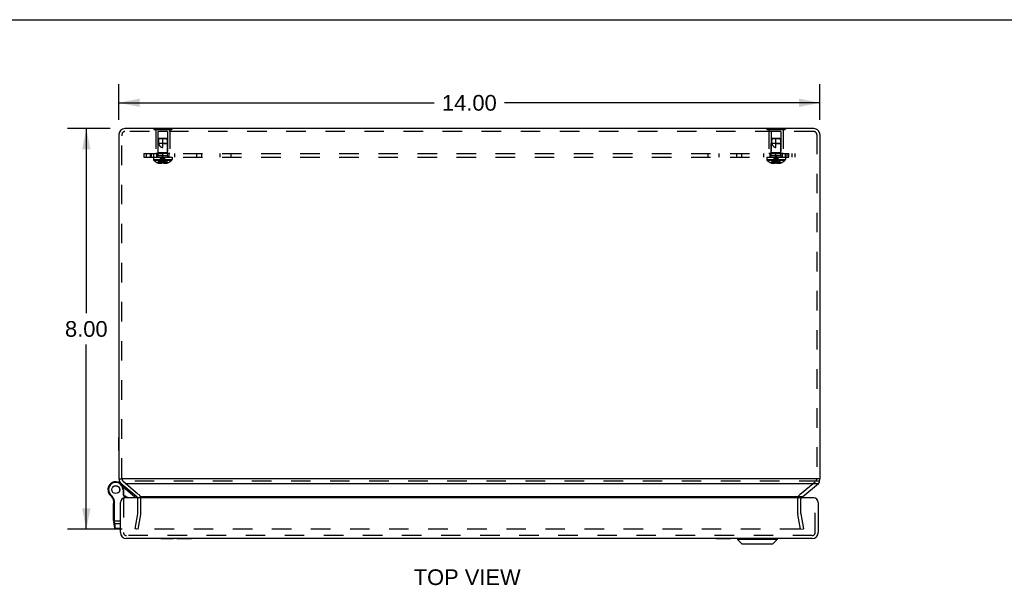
# Model space of a CAD drawing. Header units: inches. Extents: x 0 to 71, y 0 to 45.9.
# Tile 9 of 12: x 15.8 to 35.5, y 34.6 to 45.9. Entities that reach past the tile are written whole.
import ezdxf

# ---------------------------------------------------------------- set-up
doc = ezdxf.new("R2010")
doc.units = ezdxf.units.IN
doc.header["$LTSCALE"] = 3.902609
doc.header["$MEASUREMENT"] = 0
doc.linetypes.add('HIDDEN', pattern=[0.2, 0.1, -0.1])
doc.layers.get('0').update_dxf_attribs({"linetype": 'CONTINUOUS'})
for name, color, linetype in [('DEFAULT_2', 8, 'HIDDEN'), ('DIMENSIONS', 7, 'CONTINUOUS'), ('DOOR_ASSEMBLY', 7, 'CONTINUOUS'), ('SUBPANEL', 7, 'CONTINUOUS')]:
    doc.layers.add(name, color=color, linetype=linetype)
doc.styles.get("Standard").update_dxf_attribs({"font": 'arial.ttf'})
doc.dimstyles.new('DIMSTYLE_1', dxfattribs={"dimtxt": 0.313043, "dimasz": 0.417391, "dimexe": 0.09, "dimexo": 0.07, "dimgap": 0.0375, "dimtad": 0, "dimtih": 1, "dimtoh": 1, "dimzin": 4, "dimdsep": 46, "dimtxsty": 'Standard', "dimblk": '_FILLED', "dimblk1": '_FILLED', "dimblk2": '_FILLED', "dimcen": 0.09, "dimazin": 1, "dimtfac": 1, "dimtdec": 3, "dimtofl": 0, "dimtmove": 0, "dimatfit": 3, "dimldrblk": '_FILLED', "dimfxl": 0, "dimtolj": 1, "dimtzin": 4, "dimarcsym": 0})

# ---------------------------------------------------------------- blocks, each defined once
blk = doc.blocks.new('_FILLED')
at = {"color": 0, "linetype": 'ByBlock'}
blk.add_solid([(0, 0), (-1, 0.2), (-1, -0.2)], dxfattribs=at)
blk = doc.blocks.new('*D14')
at = {"layer": 'DIMENSIONS', "color": 2, "linetype": 'Continuous'}
for p, q in [((17.621, 43.739), (16.767, 43.739)), ((17.142, 43.739), (17.142, 40.052)), ((17.142, 35.739), (17.142, 39.426)), ((17.855, 35.739), (16.767, 35.739))]:
    blk.add_line(p, q, dxfattribs=at)
at = {"layer": 'DIMENSIONS', "color": 2, "linetype": 'Continuous', "xscale": 0.4173913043, "yscale": 0.4173913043, "zscale": 0.4173913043}
for p, rotation in [((17.142, 43.739), 90), ((17.142, 35.739), 270)]:
    blk.add_blockref('_FILLED', p, dxfattribs=dict(at, rotation=rotation))
at = {"layer": 'DIMENSIONS', "color": 2, "linetype": 'Continuous', "insert": (17.142, 39.895), "char_height": 0.313, "width": 0.85069, "attachment_point": 2, "line_spacing_factor": 0.9}
blk.add_mtext('8.00', dxfattribs=at)
blk = doc.blocks.new('*D15')
at = {"layer": 'DIMENSIONS', "color": 2, "linetype": 'Continuous'}
for p, q in [((17.793, 43.911), (17.793, 44.629)), ((31.793, 43.911), (31.793, 44.629)), ((17.793, 44.254), (24.09, 44.254)), ((31.793, 44.254), (25.497, 44.254))]:
    blk.add_line(p, q, dxfattribs=at)
at = {"layer": 'DIMENSIONS', "color": 2, "linetype": 'Continuous', "xscale": 0.4173913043, "yscale": 0.4173913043, "zscale": 0.4173913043, "rotation": 180}
blk.add_blockref('_FILLED', (17.793, 44.254), dxfattribs=at)
at = {"layer": 'DIMENSIONS', "color": 2, "linetype": 'Continuous', "xscale": 0.4173913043, "yscale": 0.4173913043, "zscale": 0.4173913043}
blk.add_blockref('_FILLED', (31.793, 44.254), dxfattribs=at)
at = {"layer": 'DIMENSIONS', "color": 2, "linetype": 'Continuous', "insert": (24.793, 44.41), "char_height": 0.313, "width": 1.09391, "attachment_point": 2, "line_spacing_factor": 0.9}
blk.add_mtext('14.00', dxfattribs=at)

msp = doc.modelspace()

# ---------------------------------------------------------------- linework, layer by layer
at = {"color": 7, "linetype": 'Continuous'}
for p, q in [((0, 45.913), (70.957, 45.913)), ((18.488, 43.743), (18.488, 43.739)), ((18.488, 43.743), (18.848, 43.743)), ((18.578, 43.743), (18.578, 43.739)), ((18.758, 43.743), (18.758, 43.739)), ((18.848, 43.743), (18.848, 43.739)), ((30.738, 43.743), (31.098, 43.743)), ((30.738, 43.743), (30.738, 43.739)), ((30.828, 43.743), (30.828, 43.739)), ((31.008, 43.743), (31.008, 43.739)), ((31.098, 43.743), (31.098, 43.739)), ((17.789, 37.312), (17.789, 37.568)), ((17.789, 37.568), (17.793, 37.568)), ((17.789, 37.312), (17.793, 37.312)), ((17.793, 36.746), (17.855, 36.746)), ((31.793, 36.746), (31.773, 36.746)), ((31.785, 36.681), (31.785, 36.713)), ((18.134, 36.403), (18.134, 36.404))]:
    msp.add_line(p, q, dxfattribs=at)
at = {"color": 3, "linetype": 'Continuous'}
for p, q in [((31.673, 43.739), (17.913, 43.739)), ((17.793, 43.619), (17.793, 36.746)), ((31.793, 43.619), (31.793, 36.746)), ((17.836, 36.654), (18.15, 36.391)), ((31.773, 36.746), (17.855, 36.746)), ((17.919, 36.654), (31.768, 36.654)), ((31.453, 36.391), (31.768, 36.654)), ((18.232, 36.391), (31.453, 36.391))]:
    msp.add_line(p, q, dxfattribs=at)
for points in [[(31.768, 36.654), (31.769, 36.655), (31.77, 36.655), (31.77, 36.656), (31.771, 36.657), (31.771, 36.657), (31.772, 36.658)], [(31.776, 36.662), (31.775, 36.661), (31.774, 36.661), (31.774, 36.66), (31.773, 36.66), (31.773, 36.659), (31.772, 36.658)], [(31.776, 36.662), (31.776, 36.662), (31.776, 36.663), (31.777, 36.663), (31.777, 36.663), (31.778, 36.663), (31.778, 36.664)], [(31.778, 36.664), (31.779, 36.665), (31.78, 36.666), (31.781, 36.667), (31.782, 36.669), (31.783, 36.67), (31.783, 36.672), (31.784, 36.673), (31.784, 36.675), (31.785, 36.677), (31.785, 36.679), (31.785, 36.681)], [(31.785, 36.681), (31.785, 36.681), (31.785, 36.683), (31.785, 36.685), (31.784, 36.687), (31.784, 36.689), (31.783, 36.691), (31.783, 36.693), (31.782, 36.695)], [(31.453, 36.391), (31.449, 36.388), (31.445, 36.386), (31.441, 36.383), (31.437, 36.38), (31.433, 36.377), (31.428, 36.374), (31.424, 36.371), (31.42, 36.367), (31.417, 36.364)]]:
    msp.add_lwpolyline(points, dxfattribs=at)
for centre, start, end in [((17.913, 43.619), 90, 180), ((31.673, 43.619), 0, 40.4165), ((17.913, 36.746), 180, 230), ((31.673, 36.746), 338.6307, 360)]:
    msp.add_arc(centre, 0.12, start, end, dxfattribs=at)
at = {"color": 7, "linetype": 'Continuous'}
msp.add_arc((31.673, 43.619), 0.12, 40.4165, 90, dxfattribs=at)
at = {"layer": 'DEFAULT_2', "color": 8, "linetype": 'HIDDEN'}
for p, q in [((31.673, 43.679), (17.913, 43.679)), ((18.488, 43.739), (18.488, 43.722)), ((18.488, 43.722), (18.848, 43.722)), ((18.528, 43.722), (18.528, 43.243)), ((18.573, 43.68), (18.573, 43.253)), ((18.763, 43.68), (18.573, 43.68)), ((18.578, 43.739), (18.578, 43.722)), ((18.758, 43.739), (18.758, 43.722)), ((18.763, 43.68), (18.763, 43.253)), ((18.808, 43.722), (18.808, 43.243)), ((18.848, 43.739), (18.848, 43.722)), ((30.738, 43.739), (30.738, 43.722)), ((30.738, 43.722), (31.098, 43.722)), ((30.778, 43.722), (30.778, 43.243)), ((31.013, 43.68), (30.823, 43.68)), ((30.823, 43.68), (30.823, 43.253)), ((30.828, 43.739), (30.828, 43.722)), ((31.008, 43.739), (31.008, 43.722)), ((31.013, 43.68), (31.013, 43.253)), ((31.058, 43.722), (31.058, 43.243)), ((31.098, 43.739), (31.098, 43.722)), ((17.853, 43.619), (17.853, 43.593)), ((17.853, 36.765), (17.853, 43.593)), ((18.583, 43.533), (18.574, 43.443)), ((18.594, 43.543), (18.583, 43.533)), ((18.583, 43.533), (18.589, 43.538)), ((18.753, 43.533), (18.583, 43.533)), ((18.589, 43.538), (18.594, 43.543)), ((18.742, 43.543), (18.594, 43.543)), ((18.668, 43.363), (18.668, 43.543)), ((18.742, 43.543), (18.753, 43.533)), ((18.753, 43.533), (18.762, 43.443)), ((30.833, 43.533), (30.824, 43.443)), ((30.844, 43.543), (30.833, 43.533)), ((30.833, 43.533), (30.839, 43.538)), ((31.003, 43.533), (30.833, 43.533)), ((30.839, 43.538), (30.844, 43.543)), ((30.992, 43.543), (30.844, 43.543)), ((30.918, 43.363), (30.918, 43.543)), ((30.992, 43.543), (31.003, 43.533)), ((31.003, 43.533), (31.012, 43.443)), ((31.733, 43.619), (31.733, 36.746)), ((18.574, 43.196), (18.574, 43.443)), ((18.762, 43.443), (18.574, 43.443)), ((18.668, 43.443), (18.762, 43.443)), ((18.762, 43.196), (18.762, 43.443)), ((31.012, 43.443), (30.824, 43.443)), ((30.824, 43.196), (30.824, 43.443)), ((30.918, 43.443), (31.012, 43.443)), ((31.012, 43.196), (31.012, 43.443)), ((18.482, 43.168), (18.482, 43.121)), ((18.482, 43.168), (18.855, 43.168)), ((18.482, 43.121), (18.855, 43.121)), ((18.488, 43.107), (18.849, 43.107)), ((18.808, 43.243), (18.528, 43.243)), ((18.573, 43.253), (18.563, 43.243)), ((18.763, 43.253), (18.573, 43.253)), ((18.762, 43.196), (18.574, 43.196)), ((18.653, 43.055), (18.655, 43.077)), ((18.677, 43.119), (18.674, 43.14)), ((18.679, 43.098), (18.677, 43.119)), ((18.682, 43.077), (18.679, 43.098)), ((18.684, 43.055), (18.682, 43.077)), ((18.763, 43.253), (18.773, 43.243)), ((18.855, 43.168), (18.855, 43.121)), ((30.732, 43.168), (31.105, 43.168)), ((30.732, 43.168), (30.732, 43.121)), ((30.732, 43.121), (31.105, 43.121)), ((30.738, 43.107), (31.099, 43.107)), ((31.058, 43.243), (30.778, 43.243)), ((30.823, 43.253), (30.813, 43.243)), ((31.013, 43.253), (30.823, 43.253)), ((31.012, 43.196), (30.824, 43.196)), ((30.903, 43.055), (30.905, 43.077)), ((30.927, 43.119), (30.924, 43.14)), ((30.929, 43.098), (30.927, 43.119)), ((30.932, 43.077), (30.929, 43.098)), ((30.934, 43.055), (30.932, 43.077)), ((31.013, 43.253), (31.023, 43.243)), ((31.105, 43.168), (31.105, 43.121)), ((18.569, 43.055), (18.569, 43.055)), ((18.569, 43.055), (18.57, 43.055)), ((18.653, 43.055), (18.57, 43.055)), ((18.6, 43.055), (18.6, 43.044)), ((18.633, 43.055), (18.633, 43.04)), ((18.653, 43.055), (18.653, 43.044)), ((18.653, 43.055), (18.653, 43.055)), ((18.684, 43.055), (18.684, 43.044)), ((18.684, 43.055), (18.684, 43.055)), ((18.767, 43.055), (18.684, 43.055)), ((18.684, 43.044), (18.686, 43.044)), ((18.703, 43.055), (18.703, 43.04)), ((18.737, 43.055), (18.737, 43.044)), ((18.767, 43.055), (18.768, 43.055)), ((18.768, 43.055), (18.768, 43.055)), ((30.819, 43.055), (30.819, 43.055)), ((30.82, 43.055), (30.819, 43.055)), ((30.903, 43.055), (30.82, 43.055)), ((30.85, 43.055), (30.85, 43.044)), ((30.883, 43.055), (30.883, 43.04)), ((30.903, 43.055), (30.908, 43.055)), ((30.903, 43.055), (30.903, 43.055)), ((30.903, 43.055), (30.903, 43.044)), ((30.913, 43.055), (30.908, 43.055)), ((30.934, 43.055), (30.929, 43.055)), ((31.017, 43.055), (30.934, 43.055)), ((30.934, 43.055), (30.934, 43.055)), ((30.934, 43.055), (30.934, 43.044)), ((30.953, 43.055), (30.953, 43.04)), ((30.987, 43.055), (30.987, 43.044)), ((31.018, 43.055), (31.017, 43.055)), ((31.018, 43.055), (31.018, 43.055)), ((17.853, 36.765), (17.853, 36.746)), ((17.875, 36.7), (18.188, 36.437)), ((31.768, 36.7), (17.919, 36.7)), ((31.399, 36.437), (31.712, 36.7)), ((18.171, 36.056), (18.171, 36.345)), ((18.231, 36.056), (18.231, 36.345)), ((31.356, 36.056), (31.356, 36.345)), ((31.416, 36.056), (31.416, 36.345)), ((18.118, 35.749), (18.17, 36.046)), ((18.177, 35.739), (18.229, 36.035)), ((31.41, 35.739), (31.357, 36.035)), ((31.417, 36.046), (31.469, 35.749)), ((18.177, 35.739), (18.118, 35.749)), ((31.386, 35.739), (18.147, 35.739)), ((31.41, 35.739), (31.469, 35.749))]:
    msp.add_line(p, q, dxfattribs=at)
for points in [[(18.583, 43.533), (18.582, 43.521), (18.582, 43.51), (18.581, 43.498), (18.581, 43.486), (18.581, 43.475), (18.582, 43.464), (18.583, 43.453), (18.584, 43.443)], [(30.833, 43.533), (30.832, 43.521), (30.832, 43.51), (30.831, 43.498), (30.831, 43.486), (30.831, 43.475), (30.832, 43.464), (30.833, 43.453), (30.834, 43.443)], [(18.584, 43.443), (18.586, 43.435), (18.589, 43.429), (18.591, 43.422), (18.594, 43.416), (18.597, 43.411), (18.599, 43.405), (18.602, 43.401), (18.605, 43.396), (18.609, 43.392), (18.612, 43.389), (18.615, 43.386), (18.618, 43.383), (18.621, 43.38), (18.624, 43.377), (18.628, 43.375), (18.631, 43.373), (18.634, 43.371), (18.637, 43.37), (18.641, 43.368), (18.645, 43.367), (18.648, 43.366), (18.652, 43.365), (18.656, 43.364), (18.66, 43.363), (18.664, 43.363), (18.668, 43.363)], [(30.834, 43.443), (30.836, 43.435), (30.839, 43.429), (30.841, 43.422), (30.844, 43.416), (30.847, 43.411), (30.849, 43.405), (30.852, 43.401), (30.855, 43.396), (30.859, 43.392), (30.862, 43.389), (30.865, 43.386), (30.868, 43.383), (30.871, 43.38), (30.874, 43.377), (30.878, 43.375), (30.881, 43.373), (30.884, 43.371), (30.887, 43.37), (30.891, 43.368), (30.895, 43.367), (30.898, 43.366), (30.902, 43.365), (30.906, 43.364), (30.91, 43.363), (30.914, 43.363), (30.918, 43.363)], [(18.569, 43.055), (18.583, 43.077), (18.598, 43.098), (18.614, 43.119), (18.631, 43.14), (18.649, 43.159), (18.668, 43.179)], [(18.6, 43.055), (18.609, 43.077), (18.619, 43.098), (18.63, 43.119), (18.642, 43.14), (18.655, 43.159), (18.668, 43.179)], [(18.633, 43.055), (18.638, 43.077), (18.643, 43.098), (18.649, 43.119), (18.655, 43.14), (18.661, 43.159), (18.668, 43.179)], [(18.655, 43.077), (18.657, 43.098), (18.66, 43.119), (18.662, 43.14), (18.665, 43.159), (18.668, 43.179)], [(18.657, 43.098), (18.66, 43.119), (18.662, 43.14), (18.665, 43.159), (18.668, 43.179)], [(18.674, 43.14), (18.671, 43.159), (18.668, 43.179)], [(18.674, 43.14), (18.671, 43.159), (18.668, 43.179)], [(18.703, 43.055), (18.698, 43.077), (18.693, 43.098), (18.688, 43.119), (18.682, 43.14), (18.675, 43.159), (18.668, 43.179)], [(18.737, 43.055), (18.727, 43.077), (18.717, 43.098), (18.706, 43.119), (18.694, 43.14), (18.682, 43.159), (18.668, 43.179)], [(18.768, 43.055), (18.754, 43.077), (18.739, 43.098), (18.723, 43.119), (18.706, 43.14), (18.688, 43.159), (18.668, 43.179)], [(30.819, 43.055), (30.833, 43.077), (30.848, 43.098), (30.864, 43.119), (30.881, 43.14), (30.899, 43.159), (30.918, 43.179)], [(30.85, 43.055), (30.859, 43.077), (30.869, 43.098), (30.88, 43.119), (30.892, 43.14), (30.905, 43.159), (30.918, 43.179)], [(30.883, 43.055), (30.888, 43.077), (30.893, 43.098), (30.899, 43.119), (30.905, 43.14), (30.911, 43.159), (30.918, 43.179)], [(30.905, 43.077), (30.907, 43.098), (30.91, 43.119), (30.912, 43.14), (30.915, 43.159), (30.918, 43.179)], [(30.907, 43.098), (30.91, 43.119), (30.912, 43.14), (30.915, 43.159), (30.918, 43.179)], [(31.018, 43.055), (31.004, 43.077), (30.989, 43.098), (30.973, 43.119), (30.956, 43.14), (30.938, 43.159), (30.918, 43.179)], [(30.987, 43.055), (30.977, 43.077), (30.967, 43.098), (30.956, 43.119), (30.944, 43.14), (30.932, 43.159), (30.918, 43.179)], [(30.953, 43.055), (30.948, 43.077), (30.943, 43.098), (30.938, 43.119), (30.932, 43.14), (30.925, 43.159), (30.918, 43.179)], [(30.924, 43.14), (30.921, 43.159), (30.918, 43.179)], [(30.924, 43.14), (30.921, 43.159), (30.918, 43.179)], [(18.633, 43.04), (18.629, 43.04), (18.625, 43.04), (18.621, 43.041), (18.617, 43.041), (18.613, 43.042), (18.609, 43.043), (18.604, 43.043), (18.6, 43.044)], [(18.653, 43.044), (18.65, 43.044), (18.648, 43.043), (18.646, 43.042), (18.643, 43.041), (18.641, 43.041), (18.638, 43.04), (18.636, 43.04), (18.633, 43.04)], [(18.684, 43.055), (18.679, 43.055), (18.673, 43.055), (18.668, 43.055), (18.663, 43.055), (18.658, 43.055), (18.653, 43.055)], [(18.703, 43.04), (18.701, 43.04), (18.698, 43.04), (18.696, 43.041), (18.694, 43.041), (18.691, 43.042), (18.689, 43.043), (18.686, 43.044)], [(18.737, 43.044), (18.732, 43.043), (18.728, 43.043), (18.724, 43.042), (18.719, 43.041), (18.715, 43.041), (18.711, 43.04), (18.707, 43.04), (18.703, 43.04)], [(30.883, 43.04), (30.879, 43.04), (30.875, 43.04), (30.871, 43.041), (30.867, 43.041), (30.863, 43.042), (30.859, 43.043), (30.854, 43.043), (30.85, 43.044)], [(30.903, 43.044), (30.9, 43.044), (30.898, 43.043), (30.896, 43.042), (30.893, 43.041), (30.891, 43.041), (30.888, 43.04), (30.886, 43.04), (30.883, 43.04)], [(30.913, 43.055), (30.918, 43.055), (30.923, 43.055), (30.929, 43.055)], [(30.953, 43.04), (30.951, 43.04), (30.948, 43.04), (30.946, 43.041), (30.944, 43.041), (30.941, 43.042), (30.939, 43.043), (30.936, 43.044), (30.934, 43.044)], [(30.987, 43.044), (30.982, 43.043), (30.978, 43.043), (30.974, 43.042), (30.969, 43.041), (30.965, 43.041), (30.961, 43.04), (30.957, 43.04), (30.953, 43.04)], [(18.139, 35.746), (18.139, 35.747), (18.139, 35.748)], [(18.139, 35.745), (18.139, 35.746), (18.139, 35.746)], [(18.147, 35.739), (18.146, 35.739), (18.146, 35.739), (18.145, 35.739), (18.144, 35.739), (18.144, 35.739), (18.143, 35.74), (18.143, 35.74), (18.142, 35.74), (18.142, 35.741), (18.141, 35.741), (18.141, 35.742), (18.14, 35.742), (18.14, 35.743), (18.14, 35.744), (18.139, 35.744), (18.139, 35.745)]]:
    msp.add_lwpolyline(points, dxfattribs=at)
for centre, radius, start, end in [((17.913, 43.619), 0.06, 90, 180), ((31.673, 43.619), 0.06, 0, 90), ((18.502, 43.121), 0.02, 180, 226.4862), ((18.668, 43.297), 0.262, 226.4862, 247.6643), ((18.546, 43.196), 0.0282, 270, 360), ((18.79, 43.196), 0.0282, 180, 270), ((18.668, 43.297), 0.262, 292.3357, 313.5138), ((18.835, 43.121), 0.02, 313.5138, 360), ((30.752, 43.121), 0.02, 180, 226.4862), ((30.918, 43.297), 0.262, 226.4862, 247.6643), ((30.796, 43.196), 0.0282, 270, 360), ((31.04, 43.196), 0.0282, 180, 270), ((30.918, 43.297), 0.262, 292.3357, 313.5138), ((31.085, 43.121), 0.02, 313.5138, 360), ((18.668, 43.297), 0.261, 247.9106, 254.8059), ((18.668, 43.297), 0.261, 285.1941, 292.0894), ((30.918, 43.297), 0.261, 247.9106, 254.8059), ((30.918, 43.297), 0.261, 285.1941, 292.0894), ((17.913, 36.746), 0.06, 180, 230), ((31.673, 36.746), 0.06, 310, 360), ((18.111, 36.345), 0.06, 0.6789, 50), ((18.111, 36.345), 0.12, 0, 50), ((31.476, 36.345), 0.12, 130, 180), ((31.476, 36.345), 0.06, 152.7669, 180), ((18.111, 36.056), 0.06, 350, 360), ((18.111, 36.056), 0.12, 350, 360), ((31.476, 36.056), 0.12, 180, 190), ((31.476, 36.056), 0.06, 180, 190)]:
    msp.add_arc(centre, radius, start, end, dxfattribs=at)
at = {"layer": 'DOOR_ASSEMBLY', "color": 7, "linetype": 'Continuous'}
for p, q in [((17.788, 36.676), (17.788, 36.676)), ((17.855, 36.626), (17.861, 36.633)), ((17.594, 36.45), (17.606, 36.457)), ((17.594, 36.45), (17.606, 36.457)), ((17.594, 36.45), (17.594, 36.45)), ((17.606, 36.457), (17.606, 36.457)), ((17.624, 36.414), (17.633, 36.424)), ((17.875, 36.53), (17.875, 36.432)), ((17.888, 36.53), (17.875, 36.53)), ((17.888, 36.435), (17.875, 36.432)), ((17.91, 36.364), (17.875, 36.432)), ((18.106, 36.388), (17.881, 36.577)), ((17.888, 36.53), (17.888, 36.435)), ((17.925, 36.364), (17.888, 36.435)), ((17.683, 35.915), (17.683, 36.256)), ((17.693, 36.256), (17.683, 36.256)), ((17.693, 36.247), (17.683, 36.247)), ((17.693, 36.195), (17.683, 36.195)), ((17.691, 36.294), (17.704, 36.296)), ((17.693, 35.898), (17.693, 36.275)), ((17.693, 36.275), (17.706, 36.275)), ((17.706, 35.895), (17.706, 36.275)), ((17.693, 36.187), (17.683, 36.187)), ((17.693, 36.117), (17.683, 36.117)), ((17.693, 35.915), (17.683, 35.915)), ((17.693, 35.915), (17.683, 35.915)), ((17.693, 35.91), (17.823, 35.91)), ((17.711, 35.758), (17.694, 35.881)), ((17.702, 35.895), (17.703, 35.895)), ((17.703, 35.895), (17.704, 35.895)), ((17.703, 35.895), (17.703, 35.895)), ((17.704, 35.895), (17.705, 35.895)), ((17.704, 35.895), (17.704, 35.895)), ((17.704, 35.895), (17.704, 35.895)), ((17.705, 35.895), (17.705, 35.895)), ((17.705, 35.895), (17.706, 35.895)), ((17.706, 35.894), (17.706, 35.895)), ((17.706, 35.892), (17.706, 35.894)), ((17.706, 35.891), (17.706, 35.892)), ((17.706, 35.89), (17.706, 35.891)), ((17.706, 35.889), (17.706, 35.89)), ((17.706, 35.887), (17.706, 35.889)), ((17.706, 35.886), (17.706, 35.887)), ((17.706, 35.885), (17.706, 35.886)), ((17.706, 35.884), (17.706, 35.885)), ((17.706, 35.882), (17.706, 35.884)), ((17.706, 35.881), (17.706, 35.882)), ((17.706, 35.88), (17.706, 35.881)), ((17.706, 35.879), (17.706, 35.88)), ((17.707, 35.878), (17.706, 35.879)), ((17.707, 35.876), (17.707, 35.878)), ((17.707, 35.875), (17.707, 35.876)), ((17.709, 35.854), (17.707, 35.875)), ((17.723, 35.753), (17.709, 35.854)), ((17.709, 35.854), (17.823, 35.854)), ((17.711, 35.758), (17.711, 35.758)), ((17.711, 35.758), (17.711, 35.758)), ((17.724, 35.746), (17.723, 35.753)), ((17.823, 35.753), (17.723, 35.753)), ((17.823, 35.746), (17.724, 35.746)), ((18.63, 35.55), (18.63, 35.554)), ((18.886, 35.55), (18.63, 35.55)), ((18.886, 35.55), (18.886, 35.554)), ((18.951, 35.55), (18.951, 35.554)), ((19.24, 35.55), (18.951, 35.55)), ((19.023, 35.55), (19.023, 35.554)), ((19.167, 35.55), (19.167, 35.554)), ((19.24, 35.55), (19.24, 35.554)), ((29.721, 35.55), (29.721, 35.554)), ((30.01, 35.55), (29.721, 35.55)), ((29.793, 35.55), (29.793, 35.554)), ((29.937, 35.55), (29.937, 35.554)), ((30.01, 35.55), (30.01, 35.554)), ((30.151, 35.551), (30.939, 35.551)), ((30.151, 35.551), (30.151, 35.533)), ((30.939, 35.533), (30.151, 35.533)), ((30.151, 35.533), (30.234, 35.449)), ((30.234, 35.449), (30.856, 35.449)), ((30.239, 35.447), (30.851, 35.447)), ((30.939, 35.533), (30.856, 35.449)), ((30.939, 35.551), (30.939, 35.533))]:
    msp.add_line(p, q, dxfattribs=at)
at = {"layer": 'DOOR_ASSEMBLY', "color": 3, "linetype": 'Continuous'}
for p, q in [((17.823, 35.674), (17.823, 36.274)), ((31.673, 36.364), (17.913, 36.364)), ((31.763, 36.274), (31.763, 35.674)), ((31.643, 35.554), (17.943, 35.554))]:
    msp.add_line(p, q, dxfattribs=at)
at = {"layer": 'DOOR_ASSEMBLY', "color": 8, "linetype": 'HIDDEN'}
for p, q in [((17.883, 36.364), (17.883, 35.674)), ((31.703, 35.674), (31.703, 36.364)), ((31.643, 35.614), (17.943, 35.614))]:
    msp.add_line(p, q, dxfattribs=at)
at = {"layer": 'DOOR_ASSEMBLY', "color": 7, "linetype": 'Continuous'}
for points in [[(17.693, 35.898), (17.693, 35.898), (17.693, 35.898), (17.693, 35.898), (17.693, 35.898), (17.693, 35.898), (17.693, 35.898), (17.693, 35.898), (17.693, 35.898), (17.693, 35.898), (17.693, 35.898), (17.693, 35.897), (17.693, 35.897), (17.693, 35.897), (17.693, 35.897), (17.693, 35.897), (17.693, 35.897), (17.693, 35.897), (17.693, 35.897), (17.693, 35.897), (17.693, 35.897), (17.694, 35.897), (17.694, 35.897), (17.694, 35.897), (17.694, 35.897), (17.694, 35.897), (17.694, 35.897), (17.694, 35.897), (17.694, 35.897), (17.694, 35.897), (17.694, 35.897), (17.694, 35.896), (17.695, 35.896), (17.695, 35.896), (17.695, 35.896), (17.695, 35.896), (17.695, 35.896), (17.695, 35.896), (17.695, 35.896), (17.695, 35.896), (17.696, 35.896), (17.696, 35.896), (17.696, 35.896), (17.696, 35.896), (17.696, 35.896), (17.696, 35.896), (17.696, 35.896), (17.697, 35.896), (17.697, 35.896), (17.697, 35.896), (17.697, 35.896), (17.697, 35.896), (17.697, 35.896), (17.698, 35.896), (17.698, 35.896), (17.698, 35.896), (17.698, 35.896), (17.698, 35.895), (17.698, 35.895), (17.699, 35.895), (17.699, 35.895), (17.699, 35.895), (17.699, 35.895), (17.699, 35.895), (17.7, 35.895), (17.7, 35.895), (17.7, 35.895), (17.7, 35.895), (17.7, 35.895), (17.7, 35.895), (17.701, 35.895), (17.701, 35.895), (17.701, 35.895), (17.701, 35.895), (17.701, 35.895), (17.702, 35.895), (17.702, 35.895), (17.702, 35.895)], [(17.694, 35.881), (17.694, 35.881), (17.694, 35.88), (17.694, 35.88), (17.694, 35.88), (17.694, 35.88), (17.694, 35.88), (17.694, 35.88), (17.694, 35.88), (17.694, 35.88), (17.694, 35.88), (17.694, 35.879), (17.694, 35.879), (17.694, 35.879), (17.695, 35.879), (17.695, 35.879), (17.695, 35.879), (17.695, 35.879), (17.695, 35.879), (17.695, 35.879), (17.695, 35.879), (17.695, 35.878), (17.695, 35.878), (17.695, 35.878), (17.695, 35.878), (17.695, 35.878), (17.696, 35.878), (17.696, 35.878), (17.696, 35.878), (17.696, 35.878), (17.696, 35.878), (17.696, 35.877), (17.696, 35.877), (17.696, 35.877), (17.696, 35.877), (17.697, 35.877), (17.697, 35.877), (17.697, 35.877), (17.697, 35.877), (17.697, 35.877), (17.697, 35.877), (17.697, 35.877), (17.698, 35.877), (17.698, 35.877), (17.698, 35.876), (17.698, 35.876), (17.698, 35.876), (17.698, 35.876), (17.699, 35.876), (17.699, 35.876), (17.699, 35.876), (17.699, 35.876), (17.699, 35.876), (17.699, 35.876), (17.7, 35.876), (17.7, 35.876), (17.7, 35.876), (17.7, 35.876), (17.7, 35.876), (17.7, 35.876), (17.701, 35.876), (17.701, 35.876), (17.701, 35.876), (17.701, 35.875), (17.701, 35.875), (17.702, 35.875), (17.702, 35.875), (17.702, 35.875), (17.702, 35.875), (17.702, 35.875), (17.703, 35.875), (17.703, 35.875), (17.703, 35.875), (17.703, 35.875), (17.703, 35.875), (17.704, 35.875), (17.704, 35.875), (17.704, 35.875), (17.704, 35.875), (17.704, 35.875), (17.705, 35.875), (17.705, 35.875), (17.705, 35.875), (17.705, 35.875), (17.706, 35.875), (17.706, 35.875), (17.706, 35.875), (17.706, 35.875), (17.706, 35.875), (17.707, 35.875), (17.707, 35.875)], [(17.696, 35.864), (17.696, 35.864), (17.696, 35.863), (17.696, 35.863), (17.696, 35.863), (17.696, 35.863), (17.697, 35.863), (17.697, 35.863), (17.697, 35.862), (17.697, 35.862), (17.697, 35.862), (17.697, 35.862), (17.697, 35.862), (17.697, 35.861), (17.697, 35.861), (17.697, 35.861), (17.697, 35.861), (17.697, 35.861), (17.697, 35.861), (17.697, 35.86), (17.698, 35.86), (17.698, 35.86), (17.698, 35.86), (17.698, 35.86), (17.698, 35.86), (17.698, 35.859), (17.698, 35.859), (17.698, 35.859), (17.698, 35.859), (17.699, 35.859), (17.699, 35.859), (17.699, 35.858), (17.699, 35.858), (17.699, 35.858), (17.699, 35.858), (17.699, 35.858), (17.7, 35.858), (17.7, 35.858), (17.7, 35.857), (17.7, 35.857), (17.7, 35.857), (17.7, 35.857), (17.7, 35.857), (17.701, 35.857), (17.701, 35.857), (17.701, 35.856), (17.701, 35.856), (17.701, 35.856), (17.701, 35.856), (17.702, 35.856), (17.702, 35.856), (17.702, 35.856), (17.702, 35.856), (17.702, 35.856), (17.703, 35.856), (17.703, 35.855), (17.703, 35.855), (17.703, 35.855), (17.703, 35.855), (17.703, 35.855), (17.704, 35.855), (17.704, 35.855), (17.704, 35.855), (17.704, 35.855), (17.704, 35.855), (17.705, 35.855), (17.705, 35.855), (17.705, 35.855), (17.705, 35.854), (17.706, 35.854), (17.706, 35.854), (17.706, 35.854), (17.706, 35.854), (17.706, 35.854), (17.707, 35.854), (17.707, 35.854), (17.707, 35.854), (17.707, 35.854), (17.707, 35.854), (17.708, 35.854), (17.708, 35.854), (17.708, 35.854), (17.708, 35.854), (17.709, 35.854), (17.709, 35.854), (17.709, 35.854), (17.709, 35.854)], [(17.71, 35.763), (17.71, 35.763), (17.711, 35.762), (17.711, 35.762), (17.711, 35.762), (17.711, 35.762), (17.711, 35.762), (17.711, 35.761), (17.711, 35.761), (17.711, 35.761), (17.711, 35.761), (17.711, 35.761), (17.711, 35.76), (17.711, 35.76), (17.711, 35.76), (17.711, 35.76), (17.711, 35.76), (17.711, 35.76), (17.712, 35.759), (17.712, 35.759), (17.712, 35.759), (17.712, 35.759), (17.712, 35.759), (17.712, 35.759), (17.712, 35.758), (17.712, 35.758), (17.712, 35.758), (17.712, 35.758), (17.713, 35.758), (17.713, 35.758), (17.713, 35.757), (17.713, 35.757), (17.713, 35.757), (17.713, 35.757), (17.713, 35.757), (17.714, 35.757), (17.714, 35.757), (17.714, 35.756), (17.714, 35.756), (17.714, 35.756), (17.714, 35.756), (17.714, 35.756), (17.715, 35.756), (17.715, 35.756), (17.715, 35.755), (17.715, 35.755), (17.715, 35.755), (17.715, 35.755), (17.716, 35.755), (17.716, 35.755), (17.716, 35.755), (17.716, 35.755), (17.716, 35.755), (17.716, 35.754), (17.717, 35.754), (17.717, 35.754), (17.717, 35.754), (17.717, 35.754), (17.717, 35.754), (17.718, 35.754), (17.718, 35.754), (17.718, 35.754), (17.718, 35.754), (17.718, 35.754), (17.719, 35.754), (17.719, 35.754), (17.719, 35.753), (17.719, 35.753), (17.719, 35.753), (17.72, 35.753), (17.72, 35.753), (17.72, 35.753), (17.72, 35.753), (17.721, 35.753), (17.721, 35.753), (17.721, 35.753), (17.721, 35.753), (17.721, 35.753), (17.722, 35.753), (17.722, 35.753), (17.722, 35.753), (17.722, 35.753), (17.722, 35.753), (17.723, 35.753), (17.723, 35.753), (17.723, 35.753), (17.723, 35.753)]]:
    msp.add_lwpolyline(points, dxfattribs=at)
for radius in [0.079, 0.078]:
    msp.add_circle((17.73, 36.53), radius, dxfattribs=at)
for centre, radius, start, end in [((17.73, 36.53), 0.158, 0, 210.265), ((17.73, 36.53), 0.144, 0, 210.265), ((17.693, 36.434), 0.26, 50, 68.622), ((17.73, 36.53), 0.158, 210.2787, 232.6869), ((17.717, 36.522), 0.142, 210.265, 229.2067), ((17.717, 36.522), 0.129, 210.265, 229.2067), ((17.494, 36.263), 0.2, 8.8401, 49.2067), ((17.494, 36.263), 0.213, 8.8401, 49.2067), ((17.831, 36.208), 0.21, 48.2712, 69.7019), ((18.045, 36.315), 0.095, 31.1408, 50), ((17.568, 36.275), 0.125, 0, 8.8401), ((17.568, 36.275), 0.138, 0, 8.8401), ((17.818, 35.898), 0.125, 180, 187.9618), ((17.724, 35.759), 0.013, 187.9757, 270), ((30.154, 35.551), 0.00305, 89.9999, 180), ((30.239, 35.454), 0.0071, 225, 270), ((30.851, 35.454), 0.0071, 270, 315), ((30.936, 35.551), 0.00305, 0, 90.0001)]:
    msp.add_arc(centre, radius, start, end, dxfattribs=at)
at = {"layer": 'DOOR_ASSEMBLY', "color": 3, "linetype": 'Continuous'}
for centre, radius, start, end in [((17.913, 36.274), 0.09, 90, 180), ((31.673, 36.274), 0.09, 0, 90), ((17.943, 35.674), 0.12, 180, 270), ((31.643, 35.674), 0.12, 270, 360)]:
    msp.add_arc(centre, radius, start, end, dxfattribs=at)
at = {"layer": 'DOOR_ASSEMBLY', "color": 8, "linetype": 'HIDDEN'}
for centre, start, end in [((17.943, 35.674), 180, 270), ((31.643, 35.674), 270, 360)]:
    msp.add_arc(centre, 0.06, start, end, dxfattribs=at)
at = {"layer": 'SUBPANEL', "color": 8, "linetype": 'HIDDEN'}
for p, q in [((18.293, 43.243), (18.293, 43.168)), ((18.293, 43.243), (31.293, 43.243)), ((18.293, 43.168), (31.293, 43.168)), ((18.345, 43.168), (18.345, 43.243)), ((18.418, 43.243), (18.418, 43.168)), ((18.447, 43.168), (18.447, 43.243)), ((18.487, 43.243), (18.487, 43.168)), ((18.543, 43.243), (18.543, 43.168)), ((18.668, 43.168), (18.668, 43.243)), ((18.793, 43.243), (18.793, 43.168)), ((18.91, 43.168), (18.91, 43.243)), ((19.35, 43.168), (19.35, 43.243)), ((19.451, 43.168), (19.451, 43.243)), ((19.809, 43.243), (19.809, 43.168)), ((20.027, 43.243), (20.027, 43.168)), ((29.559, 43.243), (29.559, 43.168)), ((29.777, 43.243), (29.777, 43.168)), ((30.136, 43.168), (30.136, 43.243)), ((30.237, 43.168), (30.237, 43.243)), ((30.676, 43.168), (30.676, 43.243)), ((30.793, 43.243), (30.793, 43.168)), ((30.918, 43.168), (30.918, 43.243)), ((31.043, 43.243), (31.043, 43.168)), ((31.099, 43.243), (31.099, 43.168)), ((31.139, 43.168), (31.139, 43.243)), ((31.168, 43.243), (31.168, 43.168)), ((31.242, 43.168), (31.242, 43.243)), ((31.293, 43.243), (31.293, 43.168))]:
    msp.add_line(p, q, dxfattribs=at)

# ---------------------------------------------------------------- texts
at = {"layer": 'DIMENSIONS', "color": 2, "linetype": 'Continuous', "insert": (24.75, 34.938), "char_height": 0.313, "width": 2.13312, "attachment_point": 2, "line_spacing_factor": 0.9}
msp.add_mtext('TOP VIEW', dxfattribs=at)

# ---------------------------------------------------------------- dimensions: what is measured, and where the dimension line sits
at = {"layer": 'DIMENSIONS', "color": 2, "linetype": 'Continuous'}
dim = msp.add_linear_dim(base=(31.793, 44.254), p1=(17.793, 44.699), p2=(31.793, 44.699), dimstyle='DIMSTYLE_1', dxfattribs=at)
dim.commit()
dim.dimension.update_dxf_attribs({"geometry": '*D15', "text_midpoint": (24.807, 44.252), "dimtype": 160})
dim = msp.add_linear_dim(base=(17.142, 43.739), p1=(17.925, 35.739), p2=(17.691, 43.739), angle=90, dimstyle='DIMSTYLE_1', dxfattribs=at)
dim.commit()
dim.dimension.update_dxf_attribs({"geometry": '*D14', "text_midpoint": (17.141, 39.737), "dimtype": 160})

doc.saveas('drawing.dxf')
